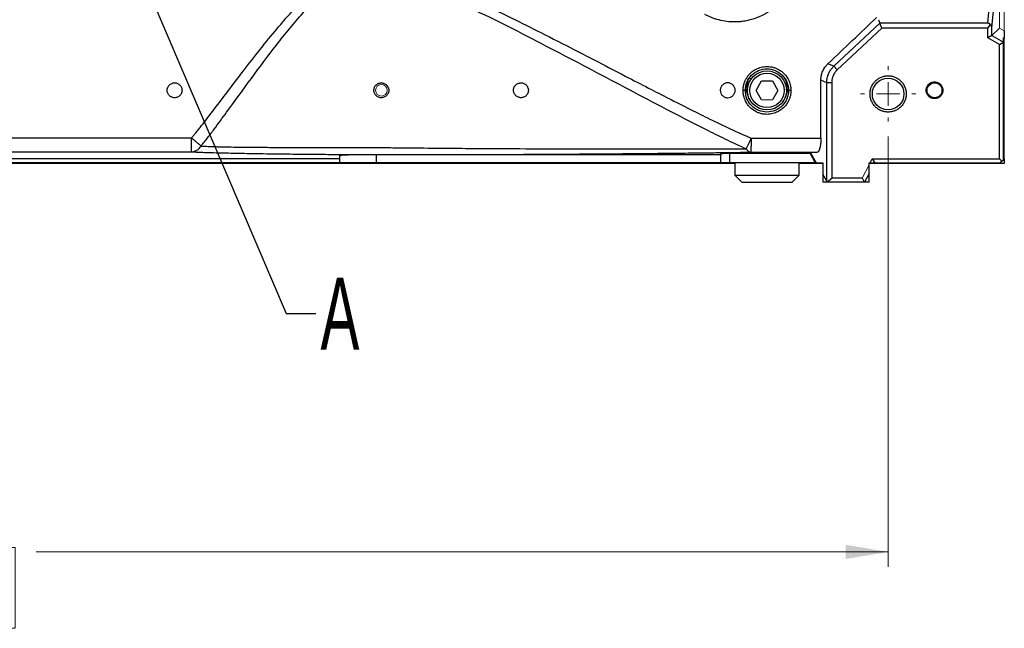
# Model space of a CAD drawing. Header units: millimetres. Extents: x 0 to 1118, y 0 to 864.
# Tile 16 of 76: x 287 to 393, y 478 to 543. Entities that reach past the tile are written whole.
import ezdxf

# ---------------------------------------------------------------- set-up
doc = ezdxf.new("R2010")
doc.units = ezdxf.units.MM
doc.styles.add('SLDTEXTSTYLE0', font='TXT', dxfattribs={"width": 0.605})
doc.dimstyles.new('SLDDIMSTYLE1', dxfattribs={"dimtxt": 5.650301, "dimasz": 4.572, "dimexe": 0, "dimexo": 0.0625, "dimgap": 1.412575, "dimtad": 0, "dimtih": 1, "dimtoh": 1, "dimdec": 1, "dimlfac": 2, "dimrnd": 1e-09, "dimzin": 12, "dimdsep": 46, "dimtxsty": 'SLDTEXTSTYLE0', "dimsah": 1, "dimcen": 0.09, "dimadec": 0, "dimazin": 3, "dimtfac": 1, "dimtdec": 1, "dimtofl": 0, "dimtmove": 0, "dimatfit": 3, "dimfxl": 1, "dimfrac": 2, "dimtolj": 1, "dimtzin": 12, "dimarcsym": 0})
doc.dimstyles.new('SLDDIMSTYLE3', dxfattribs={"dimtxt": 0.18, "dimasz": 4.572, "dimexe": 0, "dimexo": 0.0625, "dimgap": 0, "dimtad": 0, "dimtih": 1, "dimtoh": 1, "dimdec": 0, "dimrnd": 1e-09, "dimzin": 0, "dimdsep": 46, "dimtxsty": 'Standard', "dimblk1": 'NONE', "dimblk2": 'NONE', "dimsah": 1, "dimcen": 0.09, "dimadec": 0, "dimazin": 0, "dimtfac": 4.572, "dimtdec": 0, "dimtofl": 0, "dimtmove": 0, "dimatfit": 3, "dimldrblk": 'NONE', "dimfxl": 1, "dimfrac": 2, "dimtolj": 1, "dimtzin": 0, "dimarcsym": 0})

# ---------------------------------------------------------------- blocks, each defined once
blk = doc.blocks.new('_D')
at = {"color": 7, "linetype": 'Continuous', "lineweight": 0}
for p, q in [((380.43, 530.76), (380.43, 484.48)), ((167.35, 528.1), (167.35, 484.48)), ((262.57, 486.54), (261.28, 486.54)), ((261.28, 486.54), (261.28, 477.87)), ((285.21, 486.54), (286.5, 486.54)), ((286.5, 486.54), (286.5, 477.87)), ((167.35, 486.08), (259.02, 486.08)), ((380.43, 486.08), (288.77, 486.08)), ((261.28, 477.87), (262.57, 477.87)), ((286.5, 477.87), (285.21, 477.87))]:
    blk.add_line(p, q, dxfattribs=at)
for points in [[(167.35, 486.08), (171.92, 485.32), (171.92, 486.85)], [(380.43, 486.08), (375.86, 486.85), (375.86, 485.32)]]:
    blk.add_solid(points, dxfattribs=at)
at = {"color": 7, "linetype": 'Continuous', "lineweight": 0, "char_height": 5.821, "attachment_point": 1, "style": 'SLDTEXTSTYLE0'}
for s, insert in [('426.2', (264.19, 495.34)), ('16.78', (264.19, 485.37))]:
    blk.add_mtext(s, dxfattribs=dict(at, insert=insert))
blk = doc.blocks.new('SW_CENTERMARKSYMBOL_0')
at = {"color": 0, "linetype": 'Continuous', "lineweight": 0}
for p, q in [((0, 2.54), (0, 2.97)), ((0, 0), (0, 1.27)), ((-2.54, 0), (-2.97, 0)), ((0, 0), (-1.27, 0)), ((0, 0), (0, -1.27)), ((0, 0), (1.27, 0)), ((2.54, 0), (2.97, 0)), ((0, -2.54), (0, -2.97))]:
    blk.add_line(p, q, dxfattribs=at)
blk = doc.blocks.new('_NONE')

msp = doc.modelspace()

# ---------------------------------------------------------------- linework, layer by layer
at = {"color": 144, "linetype": 'Continuous', "lineweight": 0}
for p, q in [((392.431, 542.414), (392.431, 564.755)), ((392.931, 564.755), (392.931, 542.125)), ((392.931, 542.125), (392.431, 542.414)), ((392.931, 541.339), (392.856, 541.382)), ((392.931, 541.339), (392.931, 528.335)), ((374.587, 538.305), (374.952, 537.914)), ((365.715, 536.975), (365.491, 536.975)), ((367.98, 534.69), (366.802, 534.69)), ((333.411, 527.835), (333.411, 527.91)), ((378.391, 527.696), (377.635, 526.275)), ((378.504, 527.91), (378.998, 527.909))]:
    msp.add_line(p, q, dxfattribs=at)
at = {"color": 7, "linetype": 'Continuous', "lineweight": 30}
for p, q in [((391.633, 548.332), (391.107, 542.945)), ((391.604, 542.435), (392.133, 547.849)), ((379.552, 542.945), (374.587, 538.305)), ((379.406, 543.315), (379.552, 542.945)), ((379.763, 542.41), (379.552, 542.945)), ((391.107, 542.945), (379.552, 542.945)), ((391.164, 542.41), (391.446, 542.767)), ((379.763, 542.41), (374.952, 537.914)), ((391.164, 542.41), (379.763, 542.41)), ((391.164, 541.364), (391.164, 542.41)), ((391.604, 541.619), (391.164, 541.364)), ((391.603, 541.618), (391.604, 542.435)), ((392.431, 542.414), (391.604, 541.618)), ((391.604, 541.618), (392.856, 540.895)), ((392.856, 540.895), (392.856, 541.382)), ((392.931, 542.125), (392.931, 541.339)), ((392.431, 540.633), (391.164, 541.364)), ((392.431, 540.633), (392.856, 540.895)), ((392.431, 528.335), (392.431, 540.633)), ((392.856, 528.26), (392.856, 540.895)), ((374.587, 538.305), (373.956, 538.579)), ((366.213, 535.71), (366.802, 536.73)), ((366.802, 536.73), (367.98, 536.73)), ((367.98, 536.73), (368.569, 535.71)), ((373.821, 536.54), (373.197, 536.811)), ((373.197, 530.565), (373.197, 536.811)), ((373.821, 525.951), (373.821, 536.54)), ((374.356, 536.54), (373.821, 536.54)), ((374.356, 536.54), (374.356, 526.275)), ((366.802, 534.69), (366.213, 535.71)), ((368.569, 535.71), (367.98, 534.69)), ((321.391, 528.695), (321.391, 527.91)), ((362.391, 528.799), (325.391, 528.799)), ((325.391, 527.91), (325.391, 528.799)), ((362.391, 528.891), (362.391, 527.91)), ((372.059, 528.917), (363.391, 528.917)), ((363.391, 527.91), (363.391, 528.917)), ((372.075, 528.991), (372.059, 528.917)), ((372.059, 528.917), (372.595, 527.91)), ((372.809, 529.063), (372.075, 528.991)), ((372.075, 528.991), (372.696, 527.91)), ((321.391, 528.335), (223.891, 528.335)), ((321.391, 527.91), (223.891, 527.91)), ((333.411, 527.835), (273.891, 527.835)), ((362.391, 527.91), (325.391, 527.91)), ((333.411, 527.91), (333.411, 527.835)), ((363.941, 527.835), (333.411, 527.835)), ((372.595, 527.91), (363.391, 527.91)), ((363.941, 527.91), (363.941, 526.585)), ((370.841, 526.585), (370.841, 527.91)), ((373.391, 527.835), (370.841, 527.835)), ((372.696, 527.91), (372.595, 527.91)), ((372.696, 527.91), (373.391, 527.91)), ((373.391, 527.91), (373.391, 526.7)), ((378.391, 527.91), (378.504, 527.91)), ((378.391, 527.696), (378.391, 527.91)), ((392.431, 527.835), (378.391, 527.835)), ((378.391, 526.759), (378.391, 527.696)), ((378.504, 527.91), (378.73, 528.335)), ((378.73, 528.335), (392.431, 528.335)), ((378.73, 528.335), (378.998, 527.907)), ((378.998, 527.908), (392.506, 527.91)), ((392.681, 528.085), (392.431, 528.335)), ((392.931, 527.835), (392.431, 527.835)), ((392.506, 527.91), (392.681, 528.085)), ((392.681, 528.085), (392.856, 528.26)), ((392.931, 528.335), (392.931, 527.835)), ((363.941, 526.585), (364.691, 525.835)), ((363.941, 526.585), (370.841, 526.585)), ((370.091, 525.835), (370.841, 526.585)), ((373.391, 526.7), (373.391, 525.835)), ((373.821, 525.951), (373.391, 526.7)), ((378.391, 526.759), (377.899, 525.835)), ((378.391, 525.835), (378.391, 526.759)), ((364.691, 525.835), (370.091, 525.835)), ((373.882, 525.835), (373.391, 525.835)), ((373.821, 525.951), (373.854, 525.89)), ((373.854, 525.89), (374.356, 526.275)), ((373.882, 525.835), (373.854, 525.89)), ((377.9, 525.835), (373.882, 525.835)), ((377.635, 526.275), (374.356, 526.275)), ((378.391, 525.835), (377.899, 525.835))]:
    msp.add_line(p, q, dxfattribs=at)
for centre, radius in [((367.391, 535.71), 2.1), ((367.391, 535.71), 1.85), ((380.431, 535.335), 1.7), ((385.421, 535.725), 0.8)]:
    msp.add_circle(centre, radius, dxfattribs=at)
at = {"color": 144, "linetype": 'Continuous', "lineweight": 0}
msp.add_circle((325.901, 535.725), 0.625, dxfattribs=at)
at = {"color": 7, "linetype": 'Continuous', "lineweight": 30}
for points, knots in [([(305.484, 530.603), (305.563, 530.696), (305.728, 530.893), (305.985, 531.207), (306.264, 531.554), (306.566, 531.934), (306.89, 532.347), (307.281, 532.851), (307.761, 533.476), (308.549, 534.508), (309.661, 535.976), (311.153, 537.938), (312.854, 540.129), (314.377, 542.007), (315.604, 543.433), (316.68, 544.626), (317.92, 545.892), (319.167, 546.951), (320.119, 547.617), (320.783, 548.016), (321.433, 548.339), (322.268, 548.67), (323.342, 548.941), (324.427, 549.019), (325.298, 548.985), (325.938, 548.921), (326.591, 548.82), (327.523, 548.631), (328.798, 548.287), (330.14, 547.836), (331.314, 547.394), (332.279, 547.008), (333.314, 546.572), (334.836, 545.907), (336.937, 544.941), (339.671, 543.624), (342.823, 542.053), (346.175, 540.346), (349.471, 538.645), (352.364, 537.146), (354.846, 535.864), (357.165, 534.676), (359.346, 533.573), (361.547, 532.484), (363.308, 531.641), (364.705, 531), (365.371, 530.705), (365.685, 530.565)], [0, 0, 0, 0, 0.0050432, 0.0106362, 0.0167797, 0.0234739, 0.0307191, 0.0385156, 0.0498262, 0.0633424, 0.092252, 0.1260212, 0.1653618, 0.2070201, 0.2260523, 0.2431922, 0.2735019, 0.2992945, 0.3107781, 0.3215264, 0.3313383, 0.3407915, 0.358624, 0.3769512, 0.3855897, 0.3946827, 0.4035356, 0.4129397, 0.4340243, 0.4581375, 0.4714949, 0.4859151, 0.5011497, 0.5180068, 0.5546342, 0.5968477, 0.6436123, 0.7003541, 0.7525579, 0.7971316, 0.8352029, 0.8681814, 0.9049712, 0.9363736, 0.9698415, 0.9857735, 1, 1, 1, 1]), ([(306.508, 529.729), (306.751, 530.03), (306.987, 530.332), (307.452, 530.936), (307.681, 531.239), (308.362, 532.149), (308.809, 532.757), (310.144, 534.581), (311.025, 535.798), (312.803, 538.213), (313.699, 539.413), (315.074, 541.179), (315.539, 541.762), (316.485, 542.911), (316.966, 543.477), (317.952, 544.576), (318.458, 545.108), (319.254, 545.857), (319.525, 546.099), (320.083, 546.558), (320.369, 546.776), (320.959, 547.18), (321.262, 547.364), (321.888, 547.687), (322.211, 547.825), (322.875, 548.042), (323.217, 548.122), (323.909, 548.224), (324.26, 548.246), (325.322, 548.235), (326.036, 548.131), (327.453, 547.817), (328.157, 547.609), (329.555, 547.14), (330.248, 546.879), (331.624, 546.323), (332.308, 546.029), (334.354, 545.119), (335.706, 544.479), (338.398, 543.166), (339.738, 542.492), (343.745, 540.445), (346.404, 539.048), (351.719, 536.243), (354.375, 534.833), (358.383, 532.751), (359.723, 532.063), (361.748, 531.051), (362.425, 530.717), (363.789, 530.061), (364.475, 529.739), (365.168, 529.426)], [0, 0, 0, 0, 0.015625, 0.015625, 0.03125, 0.03125, 0.0625, 0.0625, 0.125, 0.125, 0.1875, 0.1875, 0.21875, 0.21875, 0.25, 0.25, 0.28125, 0.28125, 0.296875, 0.296875, 0.3125, 0.3125, 0.328125, 0.328125, 0.34375, 0.34375, 0.359375, 0.359375, 0.375, 0.375, 0.40625, 0.40625, 0.4375, 0.4375, 0.46875, 0.46875, 0.5, 0.5, 0.5625, 0.5625, 0.625, 0.625, 0.75, 0.75, 0.875, 0.875, 0.9375, 0.9375, 0.96875, 0.96875, 1, 1, 1, 1]), ([(368.299, 544.732), (368.252, 544.691), (368.158, 544.61), (368.012, 544.493), (367.865, 544.38), (367.714, 544.272), (367.56, 544.168), (367.403, 544.068), (367.243, 543.972), (366.945, 543.804), (366.495, 543.588), (365.904, 543.371), (365.32, 543.217), (364.77, 543.121), (364.236, 543.072), (363.602, 543.064), (362.849, 543.132), (362.166, 543.286), (361.665, 543.447), (361.336, 543.573), (361.013, 543.715), (360.805, 543.824), (360.701, 543.879)], [0, 0, 0, 0, 0.0229302, 0.0458098, 0.0686566, 0.0914883, 0.1143227, 0.1371777, 0.160071, 0.1830202, 0.2633043, 0.343708, 0.4146922, 0.4858747, 0.5490539, 0.6124399, 0.7195052, 0.8267062, 0.8700789, 0.9133382, 0.9566049, 1, 1, 1, 1]), ([(391.446, 542.767), (391.435, 542.78), (391.413, 542.806), (391.378, 542.841), (391.342, 542.87), (391.29, 542.905), (391.212, 542.938), (391.142, 542.942), (391.107, 542.945)], [0, 0, 0, 0, 0.1417951, 0.2730322, 0.3947441, 0.5082242, 0.7527993, 1, 1, 1, 1]), ([(391.604, 542.435), (391.604, 542.451), (391.603, 542.482), (391.597, 542.528), (391.587, 542.571), (391.573, 542.611), (391.556, 542.648), (391.534, 542.682), (391.508, 542.714), (391.479, 542.742), (391.457, 542.759), (391.446, 542.767)], [0, 0, 0, 0, 0.11331504, 0.22172134, 0.32699241, 0.43106214, 0.53593092, 0.64355459, 0.75574501, 0.87410448, 1, 1, 1, 1]), ([(364.824, 535.71), (364.824, 535.748), (364.825, 535.824), (364.833, 535.938), (364.846, 536.052), (364.863, 536.165), (364.901, 536.352), (364.977, 536.608), (365.128, 536.943), (365.339, 537.274), (365.633, 537.602), (366.011, 537.899), (366.498, 538.145), (366.981, 538.265), (367.409, 538.292), (367.752, 538.267), (368.095, 538.197), (368.525, 538.044), (368.989, 537.768), (369.353, 537.406), (369.575, 537.096), (369.713, 536.851), (369.824, 536.59), (369.899, 536.343), (369.945, 536.116), (369.97, 535.914), (369.973, 535.778), (369.974, 535.71)], [0, 0, 0, 0, 0.0141859, 0.0283303, 0.0424611, 0.0566067, 0.0707949, 0.1130872, 0.1553931, 0.2068492, 0.2583411, 0.3180886, 0.3843783, 0.4592771, 0.5010888, 0.5431601, 0.586949, 0.6303791, 0.7122515, 0.7850944, 0.8192453, 0.8536596, 0.8890609, 0.9244024, 0.9495538, 0.9746997, 1, 1, 1, 1]), ([(373.197, 536.811), (373.197, 536.844), (373.198, 536.91), (373.204, 537.008), (373.214, 537.106), (373.228, 537.203), (373.254, 537.349), (373.303, 537.54), (373.388, 537.771), (373.497, 537.994), (373.614, 538.181), (373.729, 538.335), (373.837, 538.462), (373.916, 538.54), (373.956, 538.579)], [0, 0, 0, 0, 0.0498871, 0.0996497, 0.1493681, 0.1991229, 0.2489945, 0.3734352, 0.4979581, 0.6228841, 0.747945, 0.83199, 0.9158775, 1, 1, 1, 1]), ([(373.821, 536.54), (373.821, 536.576), (373.823, 536.647), (373.831, 536.75), (373.842, 536.849), (373.856, 536.944), (373.884, 537.088), (373.935, 537.278), (374.022, 537.51), (374.133, 537.73), (374.247, 537.912), (374.36, 538.061), (374.465, 538.184), (374.545, 538.263), (374.587, 538.305)], [0, 0, 0, 0, 0.0544688, 0.106978, 0.1575295, 0.2061255, 0.2527683, 0.3794993, 0.5041972, 0.6279099, 0.7535386, 0.8292281, 0.9113793, 1, 1, 1, 1]), ([(365.066, 535.71), (365.066, 536.013), (365.126, 536.317), (365.359, 536.879), (365.53, 537.137), (365.96, 537.567), (366.218, 537.74), (366.78, 537.973), (367.084, 538.034), (367.693, 538.035), (367.998, 537.975), (368.561, 537.742), (368.819, 537.569), (369.25, 537.139), (369.422, 536.881), (369.655, 536.319), (369.716, 536.014), (369.716, 535.71)], [0, 0, 0, 0, 0.125, 0.125, 0.25, 0.25, 0.375, 0.375, 0.5, 0.5, 0.625, 0.625, 0.75, 0.75, 0.875, 0.875, 1, 1, 1, 1]), ([(374.952, 537.914), (374.929, 537.892), (374.884, 537.849), (374.82, 537.779), (374.759, 537.706), (374.683, 537.604), (374.597, 537.468), (374.511, 537.296), (374.442, 537.115), (374.397, 536.948), (374.371, 536.799), (374.358, 536.67), (374.356, 536.583), (374.356, 536.54)], [0, 0, 0, 0, 0.061091, 0.1224355, 0.1842078, 0.2465786, 0.3708583, 0.4958678, 0.6216855, 0.7470973, 0.8320079, 0.9161629, 1, 1, 1, 1]), ([(378.481, 535.335), (378.481, 535.365), (378.482, 535.427), (378.489, 535.519), (378.499, 535.61), (378.514, 535.7), (378.534, 535.79), (378.557, 535.878), (378.585, 535.966), (378.629, 536.085), (378.696, 536.233), (378.797, 536.405), (378.914, 536.566), (379.094, 536.766), (379.354, 536.977), (379.7, 537.156), (380.063, 537.262), (380.431, 537.296), (380.798, 537.262), (381.161, 537.156), (381.508, 536.977), (381.767, 536.766), (381.947, 536.566), (382.065, 536.405), (382.165, 536.233), (382.245, 536.057), (382.306, 535.879), (382.349, 535.701), (382.376, 535.519), (382.379, 535.396), (382.381, 535.335)], [0, 0, 0, 0, 0.01512567, 0.03015195, 0.04511206, 0.06003964, 0.07496856, 0.08993269, 0.10496564, 0.12010057, 0.15225575, 0.18445395, 0.21729334, 0.25017666, 0.31581145, 0.38008231, 0.44002758, 0.50001617, 0.55996145, 0.61995005, 0.68422092, 0.74985571, 0.7826951, 0.81557842, 0.8477336, 0.87993181, 0.91007596, 0.93995525, 0.96983991, 1, 1, 1, 1]), ([(302.851, 535.725), (302.851, 535.746), (302.852, 535.789), (302.86, 535.853), (302.872, 535.915), (302.89, 535.975), (302.923, 536.063), (302.983, 536.173), (303.082, 536.294), (303.204, 536.395), (303.343, 536.469), (303.494, 536.515), (303.652, 536.529), (303.809, 536.514), (303.96, 536.469), (304.099, 536.395), (304.22, 536.293), (304.32, 536.171), (304.395, 536.033), (304.443, 535.882), (304.448, 535.778), (304.451, 535.725)], [0, 0, 0, 0, 0.0258497, 0.0512637, 0.0764039, 0.1014373, 0.1265333, 0.1883352, 0.2504596, 0.3127502, 0.3753716, 0.4376047, 0.5006827, 0.5630805, 0.6253336, 0.6874257, 0.7500794, 0.8129958, 0.8752418, 0.9367436, 1, 1, 1, 1]), ([(325.101, 535.725), (325.101, 535.747), (325.102, 535.792), (325.111, 535.859), (325.125, 535.925), (325.144, 535.989), (325.181, 536.08), (325.246, 536.194), (325.353, 536.315), (325.481, 536.412), (325.622, 536.48), (325.773, 536.519), (325.926, 536.529), (326.077, 536.51), (326.222, 536.463), (326.355, 536.39), (326.472, 536.29), (326.571, 536.171), (326.636, 536.048), (326.676, 535.934), (326.697, 535.83), (326.699, 535.76), (326.701, 535.725)], [0, 0, 0, 0, 0.0289679, 0.0574499, 0.0856038, 0.1135919, 0.1415785, 0.2073427, 0.2721442, 0.3324266, 0.3913957, 0.4477314, 0.504252, 0.5604652, 0.6170527, 0.6756357, 0.7361213, 0.8002166, 0.8649941, 0.9096325, 0.9544338, 1, 1, 1, 1]), ([(340.121, 535.725), (340.121, 535.746), (340.122, 535.79), (340.13, 535.854), (340.143, 535.917), (340.161, 535.979), (340.187, 536.045), (340.221, 536.115), (340.282, 536.211), (340.375, 536.319), (340.514, 536.42), (340.669, 536.49), (340.832, 536.526), (340.997, 536.527), (341.156, 536.494), (341.301, 536.434), (341.428, 536.35), (341.532, 536.248), (341.615, 536.131), (341.668, 536.017), (341.7, 535.912), (341.718, 535.819), (341.72, 535.756), (341.721, 535.725)], [0, 0, 0, 0, 0.0285423, 0.0569541, 0.0853448, 0.1138248, 0.1425047, 0.1799598, 0.2175725, 0.2925796, 0.3648142, 0.4326252, 0.4947148, 0.5533731, 0.6094926, 0.6636746, 0.7149314, 0.7684498, 0.8223816, 0.8786344, 0.9181423, 0.9584417, 1, 1, 1, 1]), ([(362.371, 535.725), (362.371, 535.777), (362.376, 535.829), (362.396, 535.932), (362.412, 535.982), (362.452, 536.079), (362.476, 536.125), (362.534, 536.212), (362.568, 536.253), (362.679, 536.364), (362.768, 536.424), (362.961, 536.504), (363.066, 536.525), (363.222, 536.525), (363.275, 536.519), (363.378, 536.499), (363.428, 536.484), (363.525, 536.444), (363.571, 536.419), (363.658, 536.361), (363.699, 536.328), (363.811, 536.216), (363.869, 536.128), (363.95, 535.934), (363.971, 535.83), (363.971, 535.672), (363.966, 535.62), (363.945, 535.517), (363.93, 535.467), (363.89, 535.37), (363.865, 535.324), (363.807, 535.237), (363.773, 535.196), (363.663, 535.085), (363.573, 535.025), (363.381, 534.946), (363.276, 534.925), (363.119, 534.925), (363.066, 534.93), (362.964, 534.95), (362.914, 534.965), (362.817, 535.005), (362.77, 535.03), (362.683, 535.088), (362.643, 535.121), (362.531, 535.233), (362.472, 535.321), (362.392, 535.515), (362.371, 535.619), (362.371, 535.725)], [0, 0, 0, 0, 0.03125, 0.03125, 0.0625, 0.0625, 0.09375, 0.09375, 0.125, 0.125, 0.1875, 0.1875, 0.25, 0.25, 0.28125, 0.28125, 0.3125, 0.3125, 0.34375, 0.34375, 0.375, 0.375, 0.4375, 0.4375, 0.5, 0.5, 0.53125, 0.53125, 0.5625, 0.5625, 0.59375, 0.59375, 0.625, 0.625, 0.6875, 0.6875, 0.75, 0.75, 0.78125, 0.78125, 0.8125, 0.8125, 0.84375, 0.84375, 0.875, 0.875, 0.9375, 0.9375, 1, 1, 1, 1]), ([(384.521, 535.725), (384.521, 535.747), (384.522, 535.793), (384.53, 535.86), (384.543, 535.926), (384.56, 535.992), (384.596, 536.092), (384.663, 536.222), (384.78, 536.365), (384.923, 536.482), (385.083, 536.565), (385.251, 536.614), (385.421, 536.63), (385.59, 536.614), (385.758, 536.565), (385.918, 536.482), (386.061, 536.365), (386.179, 536.222), (386.252, 536.079), (386.295, 535.949), (386.317, 535.838), (386.319, 535.762), (386.321, 535.725)], [0, 0, 0, 0, 0.02414777, 0.04809608, 0.07198251, 0.09594568, 0.1201229, 0.18505729, 0.25008653, 0.31502096, 0.38005024, 0.4399903, 0.50002428, 0.55996437, 0.61999837, 0.68493275, 0.74996199, 0.81489642, 0.87992571, 0.92003699, 0.9598477, 1, 1, 1, 1]), ([(304.451, 535.725), (304.45, 535.703), (304.449, 535.66), (304.442, 535.596), (304.429, 535.534), (304.412, 535.474), (304.379, 535.386), (304.319, 535.276), (304.219, 535.155), (304.098, 535.054), (303.959, 534.981), (303.807, 534.935), (303.65, 534.92), (303.492, 534.935), (303.342, 534.981), (303.203, 535.055), (303.082, 535.156), (302.981, 535.278), (302.907, 535.416), (302.859, 535.567), (302.854, 535.672), (302.851, 535.725)], [0, 0, 0, 0, 0.0258497, 0.0512636, 0.0764038, 0.1014372, 0.1265331, 0.188335, 0.2504594, 0.3127502, 0.3753718, 0.437605, 0.500683, 0.5630807, 0.6253338, 0.6874257, 0.7500793, 0.8129957, 0.8752417, 0.9367436, 1, 1, 1, 1]), ([(326.701, 535.725), (326.7, 535.702), (326.699, 535.657), (326.691, 535.591), (326.677, 535.526), (326.658, 535.462), (326.622, 535.372), (326.558, 535.259), (326.452, 535.139), (326.327, 535.041), (326.187, 534.972), (326.038, 534.931), (325.886, 534.92), (325.736, 534.937), (325.591, 534.982), (325.457, 535.053), (325.337, 535.151), (325.236, 535.271), (325.168, 535.394), (325.127, 535.511), (325.105, 535.616), (325.102, 535.688), (325.101, 535.725)], [0, 0, 0, 0, 0.0287862, 0.057108, 0.0851194, 0.1129794, 0.1408496, 0.2066418, 0.2708073, 0.3308814, 0.389223, 0.4449121, 0.5004579, 0.5558256, 0.6120707, 0.6708325, 0.7318964, 0.7971108, 0.8629455, 0.9084059, 0.9538723, 1, 1, 1, 1]), ([(341.721, 535.725), (341.72, 535.704), (341.719, 535.663), (341.712, 535.602), (341.701, 535.543), (341.684, 535.484), (341.653, 535.395), (341.595, 535.284), (341.494, 535.159), (341.367, 535.055), (341.219, 534.976), (341.057, 534.929), (340.889, 534.919), (340.723, 534.945), (340.571, 534.999), (340.438, 535.079), (340.327, 535.182), (340.237, 535.302), (340.178, 535.419), (340.143, 535.528), (340.124, 535.626), (340.122, 535.691), (340.121, 535.725)], [0, 0, 0, 0, 0.0271035, 0.0541987, 0.0813941, 0.1087965, 0.1365096, 0.2076474, 0.2764969, 0.347118, 0.4154263, 0.478947, 0.539441, 0.5972713, 0.6528545, 0.7051911, 0.7597407, 0.8162147, 0.8747398, 0.9153602, 0.9569593, 1, 1, 1, 1]), ([(369.974, 535.71), (369.974, 535.671), (369.973, 535.595), (369.965, 535.481), (369.952, 535.367), (369.934, 535.254), (369.897, 535.067), (369.821, 534.811), (369.67, 534.476), (369.458, 534.144), (369.164, 533.816), (368.785, 533.52), (368.298, 533.274), (367.815, 533.154), (367.387, 533.127), (367.043, 533.152), (366.701, 533.223), (366.271, 533.376), (365.808, 533.652), (365.444, 534.014), (365.222, 534.324), (365.085, 534.569), (364.973, 534.83), (364.899, 535.077), (364.853, 535.304), (364.828, 535.506), (364.825, 535.641), (364.824, 535.71)], [0, 0, 0, 0, 0.0141962, 0.0283508, 0.0424918, 0.0566475, 0.0708461, 0.1131674, 0.1555026, 0.2069908, 0.2585158, 0.3182972, 0.3846269, 0.4595728, 0.5013998, 0.5434839, 0.5872604, 0.6306751, 0.7124726, 0.7852515, 0.8193906, 0.8537897, 0.889177, 0.9245026, 0.9496188, 0.9747315, 1, 1, 1, 1]), ([(365.066, 535.71), (365.066, 535.71), (365.061, 535.71), (365.038, 535.71), (365.02, 535.71), (364.973, 535.71), (364.944, 535.71), (364.884, 535.71), (364.853, 535.71), (364.824, 535.71)], [0, 0, 0, 0, 0.25, 0.25, 0.5, 0.5, 0.75, 0.75, 1, 1, 1, 1]), ([(369.716, 535.71), (369.716, 535.406), (369.655, 535.102), (369.423, 534.54), (369.251, 534.282), (368.821, 533.852), (368.564, 533.679), (368.002, 533.446), (367.698, 533.385), (367.088, 533.384), (366.784, 533.445), (366.221, 533.678), (365.963, 533.85), (365.532, 534.28), (365.36, 534.538), (365.126, 535.1), (365.066, 535.406), (365.066, 535.71)], [0, 0, 0, 0, 0.125, 0.125, 0.25, 0.25, 0.375, 0.375, 0.5, 0.5, 0.625, 0.625, 0.75, 0.75, 0.875, 0.875, 1, 1, 1, 1]), ([(369.974, 535.71), (369.944, 535.71), (369.912, 535.71), (369.848, 535.71), (369.817, 535.71), (369.767, 535.71), (369.747, 535.71), (369.721, 535.71), (369.716, 535.71), (369.716, 535.71)], [0, 0, 0, 0, 0.25, 0.25, 0.5, 0.5, 0.75, 0.75, 1, 1, 1, 1]), ([(382.381, 535.335), (382.38, 535.304), (382.38, 535.242), (382.373, 535.15), (382.362, 535.059), (382.347, 534.969), (382.328, 534.88), (382.304, 534.791), (382.277, 534.703), (382.232, 534.584), (382.165, 534.436), (382.065, 534.265), (381.947, 534.103), (381.767, 533.904), (381.508, 533.692), (381.161, 533.513), (380.798, 533.407), (380.431, 533.373), (380.063, 533.407), (379.7, 533.513), (379.354, 533.692), (379.094, 533.904), (378.915, 534.103), (378.797, 534.264), (378.696, 534.436), (378.616, 534.612), (378.555, 534.79), (378.512, 534.969), (378.486, 535.15), (378.482, 535.273), (378.481, 535.335)], [0, 0, 0, 0, 0.0151257, 0.0301519, 0.0451121, 0.0600396, 0.0749686, 0.0899327, 0.1049656, 0.1201006, 0.1522558, 0.184454, 0.2172933, 0.2501767, 0.3158114, 0.3800823, 0.4400276, 0.5000162, 0.5599614, 0.6199501, 0.6842209, 0.7498557, 0.7826951, 0.8155784, 0.8477336, 0.8799318, 0.910076, 0.9399553, 0.9698399, 1, 1, 1, 1]), ([(386.321, 535.725), (386.32, 535.702), (386.319, 535.657), (386.311, 535.589), (386.299, 535.523), (386.281, 535.457), (386.246, 535.357), (386.179, 535.227), (386.062, 535.084), (385.919, 534.967), (385.759, 534.884), (385.59, 534.835), (385.421, 534.819), (385.251, 534.835), (385.083, 534.884), (384.923, 534.967), (384.78, 535.084), (384.663, 535.227), (384.589, 535.37), (384.547, 535.5), (384.525, 535.611), (384.522, 535.687), (384.521, 535.725)], [0, 0, 0, 0, 0.0241478, 0.0480961, 0.0719825, 0.0959457, 0.1201229, 0.1850573, 0.2500865, 0.315021, 0.3800502, 0.4399903, 0.5000243, 0.5599644, 0.6199984, 0.6849328, 0.749962, 0.8148964, 0.8799257, 0.920037, 0.9598477, 1, 1, 1, 1]), ([(242.297, 530.607), (243.536, 530.607), (246.014, 530.607), (249.73, 530.607), (253.447, 530.607), (257.164, 530.607), (260.881, 530.607), (264.598, 530.607), (268.315, 530.606), (272.032, 530.606), (275.749, 530.606), (279.466, 530.606), (283.183, 530.605), (286.9, 530.605), (290.617, 530.605), (294.334, 530.604), (298.051, 530.604), (301.767, 530.603), (304.245, 530.603), (305.484, 530.603)], [0, 0, 0, 0, 0.0588212, 0.1176428, 0.1764646, 0.2352867, 0.2941091, 0.3529317, 0.4117547, 0.4705779, 0.5294015, 0.5882253, 0.6470494, 0.7058738, 0.7646984, 0.8235234, 0.8823486, 0.9411742, 1, 1, 1, 1]), ([(305.468, 529.103), (305.47, 529.108), (305.472, 529.144), (305.476, 529.295), (305.478, 529.411), (305.481, 529.702), (305.482, 529.877), (305.484, 530.241), (305.484, 530.429), (305.484, 530.603)], [0, 0, 0, 0, 0.25, 0.25, 0.5, 0.5, 0.75, 0.75, 1, 1, 1, 1]), ([(305.484, 530.603), (305.586, 530.517), (305.692, 530.427), (305.898, 530.252), (306, 530.166), (306.184, 530.008), (306.268, 529.937), (306.408, 529.816), (306.465, 529.767), (306.508, 529.729)], [0, 0, 0, 0, 0.25, 0.25, 0.5, 0.5, 0.75, 0.75, 1, 1, 1, 1]), ([(306.508, 529.729), (306.552, 529.727), (306.642, 529.721), (306.784, 529.713), (306.934, 529.705), (307.149, 529.695), (307.44, 529.684), (307.82, 529.671), (308.241, 529.659), (308.869, 529.644), (309.758, 529.627), (310.997, 529.611), (312.433, 529.596), (314.126, 529.586), (316.063, 529.58), (318.299, 529.578), (320.525, 529.579), (322.679, 529.577), (324.672, 529.571), (326.558, 529.557), (328.362, 529.542), (330.589, 529.52), (333.319, 529.494), (336.476, 529.469), (340.221, 529.448), (344.423, 529.432), (348.842, 529.426), (352.641, 529.426), (355.892, 529.428), (358.313, 529.429), (360.049, 529.43), (361.221, 529.43), (362.303, 529.43), (363.214, 529.429), (363.967, 529.428), (364.582, 529.427), (364.976, 529.426), (365.168, 529.426)], [0, 0, 0, 0, 0.0041094, 0.0083418, 0.0126958, 0.0171691, 0.026426, 0.0362794, 0.0464634, 0.0573431, 0.0804846, 0.1053032, 0.1337602, 0.1638759, 0.1983491, 0.2354247, 0.2768479, 0.3075236, 0.339117, 0.3717531, 0.3966293, 0.4240418, 0.4764848, 0.5250226, 0.5731392, 0.6543715, 0.7266278, 0.7882606, 0.8420832, 0.8894772, 0.9111078, 0.9311431, 0.9499876, 0.9674016, 0.9788717, 0.9897404, 1, 1, 1, 1]), ([(365.168, 529.426), (365.197, 529.485), (365.231, 529.556), (365.308, 529.72), (365.351, 529.813), (365.442, 530.015), (365.49, 530.123), (365.588, 530.343), (365.638, 530.456), (365.685, 530.565)], [0, 0, 0, 0, 0.25, 0.25, 0.5, 0.5, 0.75, 0.75, 1, 1, 1, 1]), ([(365.685, 530.565), (365.685, 530.391), (365.684, 530.204), (365.679, 529.84), (365.675, 529.666), (365.666, 529.375), (365.66, 529.261), (365.648, 529.11), (365.642, 529.074), (365.637, 529.069)], [0, 0, 0, 0, 0.25, 0.25, 0.5, 0.5, 0.75, 0.75, 1, 1, 1, 1]), ([(373.197, 530.565), (373.197, 530.537), (373.196, 530.482), (373.195, 530.399), (373.192, 530.318), (373.188, 530.237), (373.182, 530.158), (373.176, 530.08), (373.166, 529.985), (373.153, 529.873), (373.127, 529.707), (373.087, 529.515), (373.038, 529.358), (372.994, 529.254), (372.96, 529.188), (372.924, 529.135), (372.886, 529.096), (372.848, 529.071), (372.822, 529.065), (372.809, 529.063)], [0, 0, 0, 0, 0.0356966, 0.0709829, 0.1059671, 0.1407604, 0.1754756, 0.2102264, 0.2451261, 0.3062611, 0.3676501, 0.4921711, 0.6181141, 0.681168, 0.7443031, 0.8078596, 0.8712561, 0.9351035, 1, 1, 1, 1]), ([(305.468, 529.103), (305.493, 529.104), (305.543, 529.106), (305.618, 529.115), (305.693, 529.129), (305.767, 529.148), (305.84, 529.172), (305.912, 529.201), (305.982, 529.234), (306.028, 529.261), (306.05, 529.274)], [0, 0, 0, 0, 0.1250002, 0.2500003, 0.3750004, 0.5000005, 0.6250004, 0.7500003, 0.8750002, 1, 1, 1, 1]), ([(305.468, 529.103), (305.683, 529.094), (306.119, 529.076), (306.915, 529.048), (307.842, 529.02), (308.886, 528.993), (309.985, 528.968), (311.16, 528.944), (312.473, 528.921), (313.931, 528.899), (315.747, 528.876), (317.139, 528.86), (318.028, 528.853), (318.091, 528.853)], [0, 0, 0, 0, 0.0757152, 0.1534882, 0.2450169, 0.3387478, 0.4264491, 0.5154276, 0.6130818, 0.7194558, 0.8278494, 0.9876499, 1, 1, 1, 1]), ([(325.391, 528.799), (325.343, 528.799), (325.249, 528.799), (325.106, 528.799), (324.963, 528.799), (324.82, 528.798), (324.677, 528.798), (324.534, 528.797), (324.392, 528.796), (324.25, 528.795), (324.109, 528.794), (323.969, 528.792), (323.83, 528.791), (323.693, 528.789), (323.557, 528.788), (323.423, 528.786), (323.292, 528.784), (323.162, 528.782), (323.036, 528.779), (322.912, 528.777), (322.792, 528.774), (322.675, 528.772), (322.519, 528.768), (322.328, 528.762), (322.113, 528.755), (321.914, 528.747), (321.776, 528.74), (321.683, 528.734), (321.624, 528.73), (321.565, 528.725), (321.511, 528.72), (321.462, 528.715), (321.423, 528.708), (321.396, 528.702), (321.393, 528.697), (321.391, 528.695)], [0, 0, 0, 0, 0.0225665, 0.0452573, 0.0680723, 0.0910117, 0.1140754, 0.1372635, 0.160576, 0.1840128, 0.2075741, 0.2312597, 0.2550699, 0.2790045, 0.3030636, 0.3272472, 0.3515553, 0.3759879, 0.4005451, 0.4252269, 0.4500333, 0.4749642, 0.5000198, 0.5531996, 0.6092623, 0.6682077, 0.7300357, 0.7535367, 0.779965, 0.8093205, 0.841603, 0.8768124, 0.9149485, 0.9560111, 1, 1, 1, 1]), ([(328.76, 528.805), (328.899, 528.805), (329.181, 528.805), (329.614, 528.805), (330.431, 528.805), (331.722, 528.806), (334.013, 528.809), (336.714, 528.817), (340.109, 528.83), (344.28, 528.853), (348.839, 528.885), (353.072, 528.922), (356.363, 528.954), (359.129, 528.984), (361.162, 529.009), (362.521, 529.026), (363.346, 529.037), (364.139, 529.048), (364.9, 529.058), (365.394, 529.066), (365.637, 529.069)], [0, 0, 0, 0, 0.0107633, 0.0219679, 0.0336133, 0.0741903, 0.1222713, 0.211868, 0.2850017, 0.3890275, 0.5423189, 0.6514509, 0.7353585, 0.8154953, 0.8842699, 0.9089304, 0.9328319, 0.955976, 0.9783646, 1, 1, 1, 1]), ([(363.391, 528.917), (363.368, 528.917), (363.323, 528.917), (363.254, 528.917), (363.186, 528.917), (363.118, 528.916), (363.051, 528.916), (362.984, 528.915), (362.92, 528.914), (362.857, 528.913), (362.796, 528.912), (362.738, 528.911), (362.681, 528.91), (362.625, 528.908), (362.569, 528.906), (362.515, 528.904), (362.465, 528.901), (362.425, 528.898), (362.396, 528.895), (362.393, 528.892), (362.391, 528.891)], [0, 0, 0, 0, 0.0431955, 0.0868437, 0.1309447, 0.1754986, 0.2205056, 0.2659657, 0.3118792, 0.358246, 0.4050664, 0.4523405, 0.5000683, 0.5519529, 0.6103516, 0.6752629, 0.7466853, 0.824617, 0.909056, 1, 1, 1, 1]), ([(365.168, 529.426), (365.179, 529.408), (365.201, 529.372), (365.236, 529.322), (365.273, 529.277), (365.31, 529.236), (365.348, 529.198), (365.375, 529.177), (365.388, 529.167)], [0, 0, 0, 0, 0.1666754, 0.3333474, 0.5000159, 0.6666808, 0.8333422, 1, 1, 1, 1]), ([(325.391, 527.91), (325.342, 527.91), (325.244, 527.91), (325.098, 527.91), (324.953, 527.91), (324.807, 527.91), (324.583, 527.91), (324.284, 527.91), (323.911, 527.91), (323.548, 527.91), (323.077, 527.91), (322.542, 527.91), (322.108, 527.91), (321.833, 527.91), (321.668, 527.91), (321.54, 527.91), (321.462, 527.91), (321.418, 527.91), (321.395, 527.91), (321.392, 527.91), (321.391, 527.91)], [0, 0, 0, 0, 0.0233375, 0.0466315, 0.0699132, 0.0932139, 0.1165649, 0.1783076, 0.2400921, 0.304409, 0.3687678, 0.5000057, 0.6312436, 0.6955604, 0.7599193, 0.821662, 0.8834464, 0.9223124, 0.9611152, 1, 1, 1, 1]), ([(363.391, 527.91), (363.37, 527.91), (363.328, 527.91), (363.265, 527.91), (363.203, 527.91), (363.142, 527.91), (363.082, 527.91), (362.978, 527.91), (362.838, 527.91), (362.679, 527.91), (362.549, 527.91), (362.467, 527.91), (362.42, 527.91), (362.395, 527.91), (362.392, 527.91), (362.391, 527.91)], [0, 0, 0, 0, 0.0402761, 0.0802426, 0.1200582, 0.159883, 0.1998773, 0.2401994, 0.3700431, 0.5000574, 0.6299012, 0.7599156, 0.8401208, 0.919721, 1, 1, 1, 1]), ([(377.899, 525.837), (377.881, 525.867), (377.836, 525.94), (377.767, 526.056), (377.698, 526.171), (377.654, 526.244), (377.635, 526.275)], [0, 0, 0, 0, 0.208642, 0.5, 0.791358, 1, 1, 1, 1])]:
    msp.add_open_spline(points, degree=3, knots=knots, dxfattribs=at)
for points in [[(373.956, 538.579), (375.703, 540.234), (377.449, 541.89), (379.196, 543.545)], [(306.05, 529.274), (306.23, 529.382), (306.388, 529.539), (306.508, 529.729)], [(365.685, 530.565), (368.189, 530.565), (370.693, 530.565), (373.197, 530.565)], [(242.314, 529.103), (263.364, 529.11), (284.417, 529.11), (305.468, 529.103)], [(365.388, 529.167), (365.468, 529.106), (365.552, 529.073), (365.637, 529.069)], [(365.637, 529.069), (368.027, 529.067), (370.418, 529.065), (372.809, 529.063)]]:
    msp.add_open_spline(points, degree=3, dxfattribs=at)
at = {"color": 144, "linetype": 'Continuous', "lineweight": 0}
for points, knots in [([(365.657, 537.293), (365.546, 537.112), (365.329, 536.757), (365.232, 536.189), (365.295, 535.868), (365.317, 535.755)], [0, 0, 0, 0, 0.4026577, 0.791245, 1, 1, 1, 1]), ([(365.707, 534.475), (365.568, 534.686), (365.273, 535.131), (365.114, 535.854), (365.178, 536.293), (365.2, 536.44)], [0, 0, 0, 0, 0.3752698, 0.792115, 1, 1, 1, 1]), ([(369.57, 536.48), (369.593, 536.383), (369.675, 536.044), (369.569, 535.439), (369.369, 534.842), (369.122, 534.566), (369.027, 534.46)], [0, 0, 0, 0, 0.1342896, 0.47503, 0.7987915, 1, 1, 1, 1]), ([(369.467, 535.775), (369.488, 535.881), (369.549, 536.193), (369.464, 536.689), (369.296, 537.004), (369.223, 537.14)], [0, 0, 0, 0, 0.2252098, 0.6641409, 1, 1, 1, 1])]:
    msp.add_open_spline(points, degree=3, knots=knots, dxfattribs=at)
at = {"color": 8, "linetype": 'Continuous', "lineweight": 30}
msp.add_open_spline([(318.091, 528.853), (318.867, 528.846), (320.598, 528.831), (323.455, 528.816), (326.288, 528.807), (328.132, 528.806), (328.885, 528.805)], degree=3, knots=[0, 0, 0, 0, 0.2222611, 0.4964164, 0.7943616, 1, 1, 1, 1], dxfattribs=at)

# ---------------------------------------------------------------- block references
at = {"color": 7, "linetype": 'Continuous', "lineweight": 0}
msp.add_blockref('SW_CENTERMARKSYMBOL_0', (380.431, 535.335), dxfattribs=at)

# ---------------------------------------------------------------- texts
at = {"color": 7, "linetype": 'Continuous', "lineweight": 0, "insert": (319.351, 515.585), "char_height": 7.761, "attachment_point": 1, "style": 'SLDTEXTSTYLE0'}
msp.add_mtext('A', dxfattribs=at)

# ---------------------------------------------------------------- dimensions: what is measured, and where the dimension line sits
at = {"color": 7, "linetype": 'Continuous', "lineweight": 0}
dim = msp.add_linear_dim(base=(380.431, 486.085), p1=(167.351, 529.699), p2=(380.431, 532.365), dimstyle='SLDDIMSTYLE1', dxfattribs=at)
dim.commit()
dim.dimension.update_dxf_attribs({"geometry": '_D', "text_midpoint": (273.891, 486.085), "dimtype": 160})

# ---------------------------------------------------------------- leaders
at = {"color": 7, "linetype": 'Continuous', "lineweight": 0, "has_arrowhead": 0}
msp.add_leader([(290.358, 570.877), (315.676, 511.714), (318.851, 511.714)], dimstyle='SLDDIMSTYLE3', dxfattribs=at)

doc.saveas('drawing.dxf')
